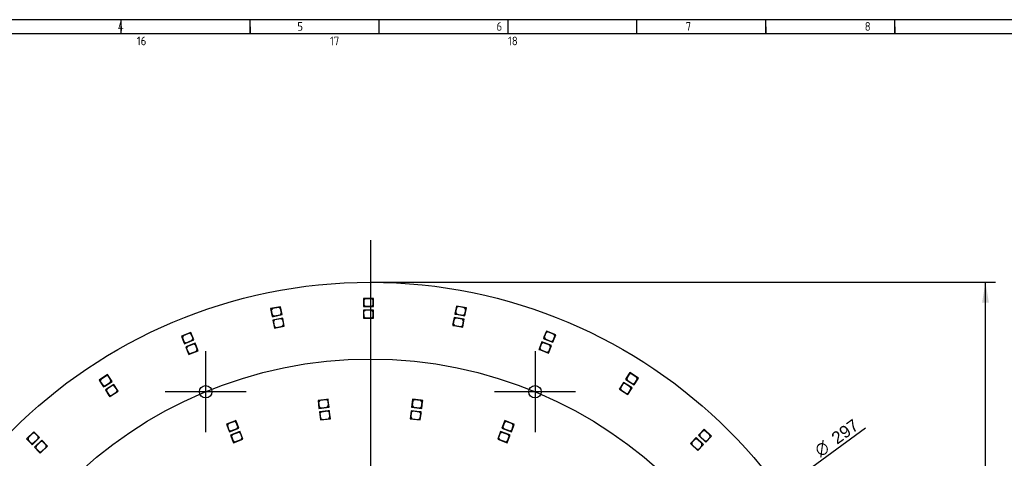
# Model space of a CAD drawing. Header units: millimetres. Extents: x 7 to 819, y 15 to 587.
# Tile 12 of 15: x 206 to 545, y 435 to 587. Entities that reach past the tile are written whole.
import ezdxf
from ezdxf.enums import TextEntityAlignment as Align
from ezdxf.lldxf.tags import DXFTag

# ---------------------------------------------------------------- set-up
doc = ezdxf.new("R2010")
doc.units = ezdxf.units.MM
doc.layers.add('Default', color=7, linetype='Continuous')
doc.layers.add('RDLED_350MM_4000', color=7, linetype='Continuous')
doc.styles.add('SEACAD_Arial', font='arial.ttf')
doc.styles.add('SEACAD_Solid_Edge_ANSI1_Symbols', font='semeca1.ttf')
tags = doc.linetypes.add('CENTER2', pattern=[28.575, 19.05, -3.175, 3.175, -3.175]).pattern_tags.tags
tags[10:11] = [DXFTag(74, 4), DXFTag(75, 0), DXFTag(340, '0'), DXFTag(46, 0.0), DXFTag(50, 0.0), DXFTag(44, 0.0), DXFTag(45, 0.0)]
tags[8:9] = [DXFTag(74, 4), DXFTag(75, 0), DXFTag(340, '0'), DXFTag(46, 0.0), DXFTag(50, 0.0), DXFTag(44, 0.0), DXFTag(45, 0.0)]
tags[6:7] = [DXFTag(74, 4), DXFTag(75, 0), DXFTag(340, '0'), DXFTag(46, 0.0), DXFTag(50, 0.0), DXFTag(44, 0.0), DXFTag(45, 0.0)]
tags[4:5] = [DXFTag(74, 4), DXFTag(75, 0), DXFTag(340, '0'), DXFTag(46, 0.0), DXFTag(50, 0.0), DXFTag(44, 0.0), DXFTag(45, 0.0)]
doc.dimstyles.new('ISO', dxfattribs={"dimtxt": 4.2, "dimasz": 4.2, "dimexe": 2.1, "dimexo": 0, "dimgap": 1.05, "dimtad": 1, "dimtxsty": 'SEACAD_Arial', "dimblk1": '_SE_FILLED', "dimblk2": '_SE_FILLED', "dimsah": 1, "dimcen": 2.1, "dimadec": 0, "dimazin": 0, "dimtfac": 0.5, "dimtdec": 3, "dimtmove": 0, "dimatfit": 3, "dimfxl": 1, "dimarcsym": 0})

# ---------------------------------------------------------------- blocks, each defined once
blk = doc.blocks.new('SEANNOT_GROUP')
at = {"layer": 'Default', "color": 7, "linetype": 'CENTER2'}
for p, q in [((383.42, 472.24), (383.42, 444.24)), ((397.42, 458.24), (369.42, 458.24))]:
    blk.add_line(p, q, dxfattribs=at)
blk = doc.blocks.new('SEANNOT_GROUP1')
at = {"layer": 'Default', "color": 7, "linetype": 'CENTER2'}
for p, q in [((269.76, 472.24), (269.76, 444.24)), ((283.76, 458.24), (255.76, 458.24))]:
    blk.add_line(p, q, dxfattribs=at)
blk = doc.blocks.new('SEANNOT_GROUP10')
at = {"layer": 'Default', "color": 7, "linetype": 'CENTER2'}
blk.add_line((326.59, 510.52), (326.59, 139.91), dxfattribs=at)
blk = doc.blocks.new('SE1')
at = {"layer": 'RDLED_350MM_4000', "color": 7, "linetype": 'Continuous'}
for p, q in [((327.7, 490.45), (324.2, 490.43)), ((324.2, 490.43), (324.21, 488.13)), ((324.8, 490.34), (324.3, 489.83)), ((324.3, 489.83), (324.31, 488.23)), ((327.1, 490.35), (324.8, 490.34)), ((327.6, 489.85), (327.1, 490.35)), ((327.61, 488.25), (327.6, 489.85)), ((327.71, 487.65), (327.7, 490.45)), ((295.62, 487.6), (292.18, 486.92)), ((292.18, 486.92), (292.63, 484.66)), ((292.79, 486.94), (292.4, 486.35)), ((292.4, 486.35), (292.71, 484.78)), ((295.05, 487.38), (292.79, 486.94)), ((295.64, 486.99), (295.05, 487.38)), ((296.16, 484.85), (295.62, 487.6)), ((295.95, 485.42), (295.64, 486.99)), ((327.68, 486.45), (324.18, 486.43)), ((324.18, 486.43), (324.19, 484.13)), ((324.21, 488.13), (324.21, 487.63)), ((324.71, 487.64), (324.21, 488.13)), ((324.21, 487.63), (324.71, 487.64)), ((324.78, 486.34), (324.28, 485.83)), ((324.31, 488.23), (324.81, 487.74)), ((324.71, 487.64), (327.71, 487.65)), ((327.08, 486.35), (324.78, 486.34)), ((324.81, 487.74), (327.11, 487.75)), ((327.58, 485.85), (327.08, 486.35)), ((327.11, 487.75), (327.61, 488.25)), ((327.69, 483.65), (327.68, 486.45)), ((356.3, 487.82), (355.87, 485.56)), ((356.29, 487.22), (355.99, 485.64)), ((356.87, 487.62), (356.29, 487.22)), ((359.74, 487.18), (356.3, 487.82)), ((359.13, 487.19), (356.87, 487.62)), ((359.53, 486.61), (359.13, 487.19)), ((359.22, 484.43), (359.74, 487.18)), ((359.23, 485.03), (359.53, 486.61)), ((292.63, 484.66), (292.73, 484.17)), ((293.22, 484.27), (292.63, 484.66)), ((292.71, 484.78), (293.3, 484.39)), ((292.73, 484.17), (293.22, 484.27)), ((296.36, 483.67), (292.93, 482.99)), ((292.93, 482.99), (293.37, 480.73)), ((293.53, 483.01), (293.14, 482.42)), ((293.22, 484.27), (296.16, 484.85)), ((293.3, 484.39), (295.55, 484.83)), ((295.79, 483.45), (293.53, 483.01)), ((295.55, 484.83), (295.95, 485.42)), ((296.38, 483.06), (295.79, 483.45)), ((296.9, 480.92), (296.36, 483.67)), ((296.69, 481.49), (296.38, 483.06)), ((324.19, 484.13), (324.19, 483.63)), ((324.69, 483.64), (324.19, 484.13)), ((324.19, 483.63), (324.69, 483.64)), ((324.28, 485.83), (324.29, 484.23)), ((324.29, 484.23), (324.79, 483.74)), ((324.69, 483.64), (327.69, 483.65)), ((324.79, 483.74), (327.09, 483.75)), ((327.09, 483.75), (327.59, 484.25)), ((327.59, 484.25), (327.58, 485.85)), ((355.53, 483.9), (355.1, 481.64)), ((355.51, 483.29), (355.22, 481.72)), ((356.1, 483.69), (355.51, 483.29)), ((358.97, 483.25), (355.53, 483.9)), ((355.87, 485.56), (355.78, 485.07)), ((355.78, 485.07), (356.27, 484.98)), ((356.27, 484.98), (355.87, 485.56)), ((355.99, 485.64), (356.39, 485.06)), ((358.36, 483.27), (356.1, 483.69)), ((356.27, 484.98), (359.22, 484.43)), ((356.39, 485.06), (358.65, 484.63)), ((358.76, 482.68), (358.36, 483.27)), ((358.45, 480.5), (358.97, 483.25)), ((358.46, 481.11), (358.76, 482.68)), ((358.65, 484.63), (359.23, 485.03)), ((293.14, 482.42), (293.45, 480.85)), ((293.37, 480.73), (293.47, 480.24)), ((293.96, 480.34), (293.37, 480.73)), ((293.45, 480.85), (294.04, 480.46)), ((293.47, 480.24), (293.96, 480.34)), ((293.96, 480.34), (296.9, 480.92)), ((294.04, 480.46), (296.29, 480.9)), ((296.29, 480.9), (296.69, 481.49)), ((355.1, 481.64), (355.01, 481.15)), ((355.01, 481.15), (355.5, 481.06)), ((355.5, 481.06), (355.1, 481.64)), ((355.22, 481.72), (355.62, 481.14)), ((355.5, 481.06), (358.45, 480.5)), ((355.62, 481.14), (357.88, 480.71)), ((357.88, 480.71), (358.46, 481.11)), ((387.33, 479.19), (386.48, 477.05)), ((390.58, 477.9), (387.33, 479.19)), ((264.66, 478.73), (261.41, 477.41)), ((261.41, 477.41), (262.28, 475.28)), ((262.01, 477.54), (261.73, 476.89)), ((261.73, 476.89), (262.33, 475.41)), ((264.14, 478.41), (262.01, 477.54)), ((262.93, 475), (265.71, 476.13)), ((262.98, 475.13), (265.12, 476)), ((264.79, 478.13), (264.14, 478.41)), ((265.71, 476.13), (264.66, 478.73)), ((265.39, 476.65), (264.79, 478.13)), ((265.12, 476), (265.39, 476.65)), ((386.48, 477.05), (386.3, 476.58)), ((386.3, 476.58), (386.76, 476.4)), ((386.76, 476.4), (386.48, 477.05)), ((387.2, 478.59), (386.61, 477.11)), ((386.61, 477.11), (386.89, 476.46)), ((386.76, 476.4), (389.55, 475.3)), ((386.89, 476.46), (389.03, 475.61)), ((387.85, 478.87), (387.2, 478.59)), ((389.99, 478.03), (387.85, 478.87)), ((389.03, 475.61), (389.68, 475.89)), ((389.55, 475.3), (390.58, 477.9)), ((389.68, 475.89), (390.27, 477.38)), ((390.27, 477.38), (389.99, 478.03)), ((262.28, 475.28), (262.47, 474.82)), ((262.93, 475), (262.28, 475.28)), ((262.33, 475.41), (262.98, 475.13)), ((262.47, 474.82), (262.93, 475)), ((266.13, 475.01), (262.88, 473.69)), ((262.88, 473.69), (263.75, 471.56)), ((263.48, 473.82), (263.2, 473.17)), ((263.2, 473.17), (263.8, 471.69)), ((265.61, 474.69), (263.48, 473.82)), ((264.4, 471.28), (267.18, 472.41)), ((266.26, 474.41), (265.61, 474.69)), ((267.18, 472.41), (266.13, 475.01)), ((266.86, 472.93), (266.26, 474.41)), ((266.59, 472.28), (266.86, 472.93)), ((384.98, 473.34), (384.79, 472.88)), ((384.79, 472.88), (385.26, 472.69)), ((385.82, 475.48), (384.98, 473.34)), ((385.26, 472.69), (384.98, 473.34)), ((385.7, 474.89), (385.11, 473.4)), ((385.11, 473.4), (385.39, 472.75)), ((385.26, 472.69), (388.05, 471.59)), ((385.39, 472.75), (387.53, 471.9)), ((386.35, 475.17), (385.7, 474.89)), ((389.08, 474.19), (385.82, 475.48)), ((388.48, 474.32), (386.35, 475.17)), ((388.05, 471.59), (389.08, 474.19)), ((388.18, 472.18), (388.77, 473.67)), ((388.77, 473.67), (388.48, 474.32)), ((263.75, 471.56), (263.94, 471.1)), ((264.4, 471.28), (263.75, 471.56)), ((263.8, 471.69), (264.46, 471.41)), ((263.94, 471.1), (264.4, 471.28)), ((264.46, 471.41), (266.59, 472.28)), ((387.53, 471.9), (388.18, 472.18)), ((235.93, 464.16), (233, 462.25)), ((233, 462.25), (234.25, 460.32)), ((233.56, 462.49), (233.41, 461.8)), ((235.49, 463.75), (233.56, 462.49)), ((236.18, 463.6), (235.49, 463.75)), ((237.46, 461.81), (235.93, 464.16)), ((237.05, 462.26), (236.18, 463.6)), ((236.9, 461.56), (237.05, 462.26)), ((414.92, 462.89), (414.65, 462.47)), ((414.65, 462.47), (415.08, 462.2)), ((416.16, 464.83), (414.92, 462.89)), ((415.08, 462.2), (414.92, 462.89)), ((415.92, 464.28), (415.06, 462.93)), ((415.06, 462.93), (415.21, 462.24)), ((415.08, 462.2), (417.61, 460.59)), ((415.21, 462.24), (417.15, 461)), ((416.61, 464.43), (415.92, 464.28)), ((419.11, 462.96), (416.16, 464.83)), ((418.55, 463.19), (416.61, 464.43)), ((417.61, 460.59), (419.11, 462.96)), ((417.84, 461.15), (418.7, 462.5)), ((418.7, 462.5), (418.55, 463.19)), ((233.41, 461.8), (234.28, 460.46)), ((234.25, 460.32), (234.52, 459.9)), ((234.94, 460.17), (234.25, 460.32)), ((234.28, 460.46), (234.97, 460.31)), ((234.52, 459.9), (234.94, 460.17)), ((234.94, 460.17), (237.46, 461.81)), ((234.97, 460.31), (236.9, 461.56)), ((238.08, 460.78), (235.15, 458.88)), ((235.15, 458.88), (236.4, 456.95)), ((235.7, 459.12), (235.56, 458.43)), ((237.63, 460.37), (235.7, 459.12)), ((238.33, 460.22), (237.63, 460.37)), ((239.61, 458.43), (238.08, 460.78)), ((239.2, 458.88), (238.33, 460.22)), ((239.05, 458.19), (239.2, 458.88)), ((412.75, 459.54), (412.48, 459.12)), ((412.48, 459.12), (412.9, 458.85)), ((413.98, 461.48), (412.75, 459.54)), ((412.9, 458.85), (412.75, 459.54)), ((413.74, 460.92), (412.88, 459.57)), ((412.88, 459.57), (413.04, 458.88)), ((412.9, 458.85), (415.43, 457.24)), ((413.04, 458.88), (414.98, 457.64)), ((414.43, 461.07), (413.74, 460.92)), ((416.93, 459.6), (413.98, 461.48)), ((416.37, 459.84), (414.43, 461.07)), ((415.43, 457.24), (416.93, 459.6)), ((415.67, 457.8), (416.53, 459.15)), ((416.53, 459.15), (416.37, 459.84)), ((417.15, 461), (417.84, 461.15)), ((235.56, 458.43), (236.43, 457.09)), ((236.4, 456.95), (236.67, 456.53)), ((237.09, 456.8), (236.4, 456.95)), ((236.43, 457.09), (237.12, 456.94)), ((236.67, 456.53), (237.09, 456.8)), ((237.09, 456.8), (239.61, 458.43)), ((237.12, 456.94), (239.05, 458.19)), ((311.51, 455.61), (308.53, 455.24)), ((311.42, 455.49), (309.14, 455.22)), ((311.98, 455.06), (311.42, 455.49)), ((312.01, 455.67), (311.51, 455.61)), ((311.51, 455.61), (312.07, 455.17)), ((312.07, 455.17), (312.01, 455.67)), ((341.17, 455.67), (340.83, 452.89)), ((344.15, 455.3), (341.17, 455.67)), ((341.76, 455.49), (341.2, 455.06)), ((344.04, 455.22), (341.76, 455.49)), ((414.98, 457.64), (415.67, 457.8)), ((308.53, 455.24), (308.87, 452.46)), ((309.14, 455.22), (308.7, 454.66)), ((308.7, 454.66), (308.9, 453.07)), ((308.87, 452.46), (312.34, 452.89)), ((308.9, 453.07), (309.45, 452.64)), ((309.45, 452.64), (311.74, 452.91)), ((311.74, 452.91), (312.17, 453.47)), ((312.17, 453.47), (311.98, 455.06)), ((312.34, 452.89), (312.07, 455.17)), ((340.83, 452.89), (344.31, 452.46)), ((341.2, 455.06), (341.01, 453.47)), ((341.01, 453.47), (341.44, 452.91)), ((341.44, 452.91), (343.73, 452.64)), ((343.73, 452.64), (344.28, 453.07)), ((344.47, 454.66), (344.04, 455.22)), ((344.65, 455.24), (344.15, 455.3)), ((344.15, 455.3), (344.59, 454.75)), ((344.28, 453.07), (344.47, 454.66)), ((344.31, 452.46), (344.59, 454.75)), ((344.59, 454.75), (344.65, 455.24)), ((311.99, 451.63), (309.01, 451.27)), ((309.01, 451.27), (309.35, 448.49)), ((309.62, 451.25), (309.18, 450.69)), ((309.18, 450.69), (309.38, 449.1)), ((309.35, 448.49), (312.82, 448.92)), ((309.38, 449.1), (309.93, 448.66)), ((311.9, 451.52), (309.62, 451.25)), ((309.93, 448.66), (312.22, 448.94)), ((312.46, 451.09), (311.9, 451.52)), ((312.49, 451.69), (311.99, 451.63)), ((311.99, 451.63), (312.55, 451.2)), ((312.22, 448.94), (312.65, 449.5)), ((312.65, 449.5), (312.46, 451.09)), ((312.55, 451.2), (312.49, 451.69)), ((312.82, 448.92), (312.55, 451.2)), ((340.69, 451.69), (340.35, 448.92)), ((340.35, 448.92), (343.83, 448.49)), ((340.72, 451.09), (340.52, 449.5)), ((340.52, 449.5), (340.96, 448.94)), ((343.67, 451.33), (340.69, 451.69)), ((341.27, 451.52), (340.72, 451.09)), ((340.96, 448.94), (343.24, 448.66)), ((343.56, 451.25), (341.27, 451.52)), ((343.24, 448.66), (343.8, 449.1)), ((343.99, 450.69), (343.56, 451.25)), ((344.16, 451.27), (343.67, 451.33)), ((343.67, 451.33), (344.1, 450.78)), ((343.8, 449.1), (343.99, 450.69)), ((343.83, 448.49), (344.1, 450.78)), ((344.1, 450.78), (344.16, 451.27)), ((279.74, 448.09), (276.94, 447.02)), ((276.94, 447.02), (277.93, 444.4)), ((277.54, 447.14), (277.25, 446.5)), ((277.25, 446.5), (277.81, 445)), ((279.69, 447.96), (277.54, 447.14)), ((277.93, 444.4), (281.2, 445.65)), ((278.46, 444.71), (280.61, 445.53)), ((280.33, 447.67), (279.69, 447.96)), ((280.21, 448.26), (279.74, 448.09)), ((279.74, 448.09), (280.39, 447.8)), ((280.39, 447.8), (280.21, 448.26)), ((280.9, 446.17), (280.33, 447.67)), ((281.2, 445.65), (280.39, 447.8)), ((280.61, 445.53), (280.9, 446.17)), ((372.97, 448.26), (371.97, 445.65)), ((371.97, 445.65), (375.25, 444.4)), ((372.85, 447.67), (372.28, 446.17)), ((372.28, 446.17), (372.57, 445.53)), ((372.57, 445.53), (374.72, 444.71)), ((373.49, 447.96), (372.85, 447.67)), ((375.77, 447.2), (372.97, 448.26)), ((375.64, 447.14), (373.49, 447.96)), ((375.25, 444.4), (376.06, 446.56)), ((375.36, 445), (375.93, 446.5)), ((375.93, 446.5), (375.64, 447.14)), ((376.24, 447.02), (375.77, 447.2)), ((375.77, 447.2), (376.06, 446.56)), ((376.06, 446.56), (376.24, 447.02)), ((441.75, 445.29), (440.17, 443.61)), ((444.3, 442.88), (441.75, 445.29)), ((210.49, 444.41), (207.97, 441.99)), ((207.97, 441.99), (209.56, 440.33)), ((208.47, 442.33), (208.45, 441.62)), ((210.13, 443.93), (208.47, 442.33)), ((210.83, 443.91), (210.13, 443.93)), ((210.27, 440.32), (212.43, 442.4)), ((210.27, 440.46), (211.93, 442.05)), ((212.43, 442.4), (210.49, 444.41)), ((211.94, 442.76), (210.83, 443.91)), ((211.93, 442.05), (211.94, 442.76)), ((277.81, 445), (278.46, 444.71)), ((281.16, 444.35), (278.36, 443.28)), ((278.36, 443.28), (279.35, 440.66)), ((278.95, 443.4), (278.66, 442.76)), ((278.66, 442.76), (279.23, 441.26)), ((281.1, 444.22), (278.95, 443.4)), ((279.35, 440.66), (282.62, 441.91)), ((279.88, 440.97), (282.03, 441.79)), ((281.75, 443.93), (281.1, 444.22)), ((281.63, 444.52), (281.16, 444.35)), ((281.16, 444.35), (281.81, 444.06)), ((281.81, 444.06), (281.63, 444.52)), ((282.32, 442.43), (281.75, 443.93)), ((282.62, 441.91), (281.81, 444.06)), ((282.03, 441.79), (282.32, 442.43)), ((371.55, 444.52), (370.55, 441.91)), ((370.55, 441.91), (373.83, 440.66)), ((371.43, 443.93), (370.86, 442.43)), ((370.86, 442.43), (371.15, 441.79)), ((371.15, 441.79), (373.3, 440.97)), ((372.07, 444.22), (371.43, 443.93)), ((374.35, 443.46), (371.55, 444.52)), ((374.22, 443.4), (372.07, 444.22)), ((373.83, 440.66), (374.64, 442.81)), ((373.95, 441.26), (374.51, 442.76)), ((374.51, 442.76), (374.22, 443.4)), ((374.82, 443.28), (374.35, 443.46)), ((374.35, 443.46), (374.64, 442.81)), ((374.64, 442.81), (374.82, 443.28)), ((374.72, 444.71), (375.36, 445)), ((438.98, 442.4), (437.4, 440.73)), ((438.64, 441.9), (437.54, 440.73)), ((439.35, 441.92), (438.64, 441.9)), ((441.52, 440), (438.98, 442.4)), ((441.02, 440.34), (439.35, 441.92)), ((440.17, 443.61), (439.83, 443.25)), ((439.83, 443.25), (440.19, 442.91)), ((440.19, 442.91), (440.17, 443.61)), ((440.19, 442.91), (442.37, 440.85)), ((441.41, 444.78), (440.31, 443.62)), ((440.31, 443.62), (440.33, 442.91)), ((440.33, 442.91), (442.01, 441.33)), ((442.12, 444.8), (441.41, 444.78)), ((443.79, 443.22), (442.12, 444.8)), ((442.37, 440.85), (444.3, 442.88)), ((442.71, 441.35), (443.81, 442.51)), ((443.81, 442.51), (443.79, 443.22)), ((208.45, 441.62), (209.56, 440.47)), ((209.56, 440.47), (210.27, 440.46)), ((209.56, 440.33), (209.91, 439.97)), ((210.27, 440.32), (209.56, 440.33)), ((209.91, 439.97), (210.27, 440.32)), ((213.24, 441.51), (210.71, 439.08)), ((210.71, 439.08), (212.31, 437.42)), ((211.22, 439.42), (211.2, 438.72)), ((211.2, 438.72), (212.31, 437.56)), ((212.87, 441.02), (211.22, 439.42)), ((213.58, 441), (212.87, 441.02)), ((213.02, 437.41), (215.18, 439.49)), ((213.02, 437.55), (214.68, 439.14)), ((215.18, 439.49), (213.24, 441.51)), ((214.69, 439.85), (213.58, 441)), ((214.68, 439.14), (214.69, 439.85)), ((279.23, 441.26), (279.88, 440.97)), ((373.3, 440.97), (373.95, 441.26)), ((437.4, 440.73), (437.06, 440.37)), ((437.06, 440.37), (437.42, 440.02)), ((437.42, 440.02), (437.4, 440.73)), ((437.42, 440.02), (439.6, 437.96)), ((437.54, 440.73), (437.56, 440.03)), ((437.56, 440.03), (439.23, 438.45)), ((439.23, 438.45), (439.94, 438.47)), ((439.6, 437.96), (441.52, 440)), ((439.94, 438.47), (441.04, 439.63)), ((441.04, 439.63), (441.02, 440.34)), ((442.01, 441.33), (442.71, 441.35)), ((212.31, 437.56), (213.02, 437.55)), ((212.31, 437.42), (212.65, 437.06)), ((213.02, 437.41), (212.31, 437.42)), ((212.65, 437.06), (213.02, 437.41))]:
    blk.add_line(p, q, dxfattribs=at)
for centre, radius in [((326.59, 321.04), 175), ((269.76, 458.24), 2.15), ((383.42, 458.24), 2.15)]:
    blk.add_circle(centre, radius, dxfattribs=at)
blk = doc.blocks.new('DMBLK14')
at = {"layer": 'Default', "linetype": 'Continuous'}
for points in [[(442.74, 406.67), (443.56, 405.54), (446.54, 408.59)], [(209.62, 236.54), (206.64, 233.5), (210.44, 235.41)]]:
    blk.add_hatch(color=7, dxfattribs=at).paths.add_polyline_path(points)
at = {"layer": 'Default', "color": 7, "linetype": 'Continuous'}
for p, q in [((446.54, 408.59), (497.46, 445.74)), ((206.64, 233.5), (446.54, 408.59))]:
    blk.add_line(p, q, dxfattribs=at)
for s, style, p in [('297', 'SEACAD_Arial', (485.21, 443.31)), ('O', 'SEACAD_Solid_Edge_ANSI1_Symbols', (479.4, 439.06))]:
    blk.add_text(s, height=4.2, rotation=36.1227, dxfattribs=dict(at, style=style)).set_placement(p, align=Align.TOP_LEFT)
blk = doc.blocks.new('_SE_FILLED')
at = {"color": 0}
blk.add_line((0, 0), (-1, 0), dxfattribs=at)
blk.add_solid([(0, 0), (-1, -0.1665), (-1, 0.1665), (0, 0)], dxfattribs=at)
blk = doc.blocks.new('DMBLK16')
at = {"layer": 'Default', "linetype": 'Continuous'}
for points in [[(540.03, 489.04), (538.86, 496.04), (537.7, 489.04)], [(540.03, 153.04), (537.7, 153.04), (538.86, 146.04)]]:
    blk.add_hatch(color=7, dxfattribs=at).paths.add_polyline_path(points)
at = {"layer": 'Default', "color": 7, "linetype": 'Continuous'}
for p, q in [((326.59, 496.04), (542.36, 496.04)), ((538.86, 146.04), (538.86, 496.04)), ((326.59, 146.04), (542.36, 146.04))]:
    blk.add_line(p, q, dxfattribs=at)
for s, style, p in [('350', 'SEACAD_Arial', (530.11, 318.82)), ('O', 'SEACAD_Solid_Edge_ANSI1_Symbols', (530.11, 306.83))]:
    blk.add_text(s, height=7, rotation=90, dxfattribs=dict(at, style=style)).set_placement(p, align=Align.TOP_LEFT)

msp = doc.modelspace()

# ---------------------------------------------------------------- linework, layer by layer
at = {"layer": 'Default', "color": 7, "linetype": 'Continuous'}
for p, q in [((819.1, 586.67), (6.708, 586.67)), ((240.6, 581.809), (240.6, 586.67)), ((240.6, 581.809), (240.6, 586.67)), ((285.1, 581.809), (285.1, 586.67)), ((329.6, 581.809), (329.6, 586.67)), ((374.1, 581.809), (374.1, 586.67)), ((418.6, 581.809), (418.6, 586.67)), ((463.1, 581.809), (463.1, 586.67)), ((507.6, 581.809), (507.6, 586.67)), ((507.6, 581.809), (507.6, 586.67)), ((819.1, 581.809), (10.978, 581.809)), ((285.1, 584.24), (285.1, 581.809)), ((463.1, 584.24), (463.1, 581.809)), ((507.6, 584.24), (507.6, 581.809))]:
    msp.add_line(p, q, dxfattribs=at)
at = {"layer": 'Default', "color": 7, "linetype": 'CENTER2'}
msp.add_circle((326.589, 321.042), 148.5, dxfattribs=at)

# ---------------------------------------------------------------- block references
at = {"layer": 'Default'}
for name in ['SEANNOT_GROUP10', 'SE1', 'SEANNOT_GROUP1', 'SEANNOT_GROUP']:
    msp.add_blockref(name, (0, 0), dxfattribs=at)

# ---------------------------------------------------------------- texts
at = {"layer": 'Default', "insert": (32.361, 585.835), "char_height": 3, "width": 763.84092, "attachment_point": 1}
msp.add_mtext('{\\fSolid Edge ISO|b1||i0||c0|p34;\\C7;\\H3.;\\W0.94;1                                          2                                      3                                      4                                   5                                       6                                     7                                   8                                     9                                      10                                 11                                      12                                    13                                  14                                     15                                   16                                     17                                  18}', dxfattribs=at)

# ---------------------------------------------------------------- dimensions: what is measured, and where the dimension line sits
at = {"layer": 'Default', "color": 7, "linetype": 'Continuous'}
dim = msp.add_linear_dim(base=(538.863, 496.042), p1=(326.589, 146.042), p2=(326.589, 496.042), angle=90, text='\\A1;%%c<> ', dimstyle='ISO', override={"dimtxt": 7, "dimasz": 7, "dimexe": 3.5, "dimgap": 1.75, "dimcen": 3.5, "dimtolj": 1}, dxfattribs=at)
dim.commit()
dim.dimension.update_dxf_attribs({"geometry": 'DMBLK16', "text_midpoint": (538.863, 321.042), "dimtype": 161})
dim = msp.add_diameter_dim_2p(p1=(206.637, 233.499), p2=(446.54, 408.585), text='\\A1;<> ', dimstyle='ISO', override={"dimtmove": 1, "dimtolj": 1}, dxfattribs=at)
dim.commit()
dim.dimension.update_dxf_attribs({"geometry": 'DMBLK14', "text_midpoint": (481.303, 433.955), "dimtype": 163})

doc.saveas('drawing.dxf')
